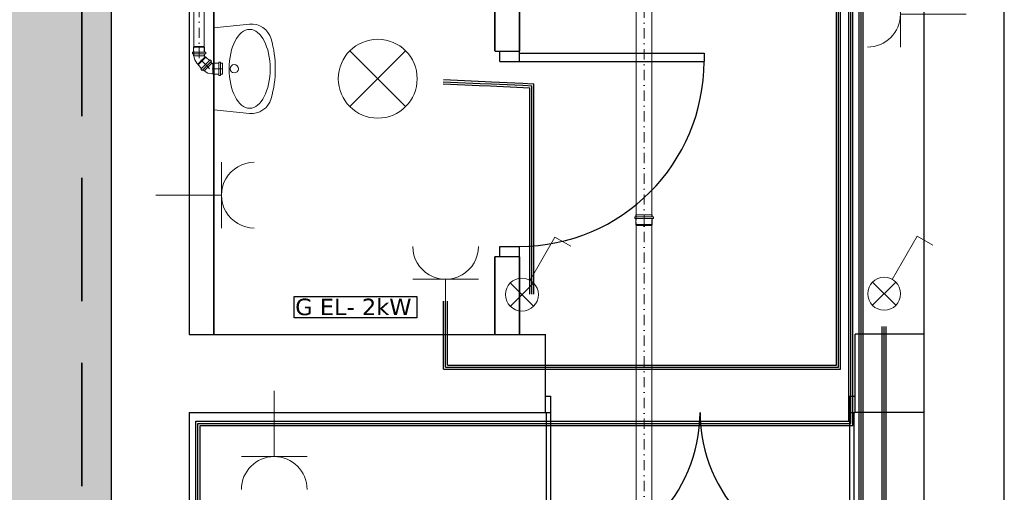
# Model space of a CAD drawing. Header units: centimetres. Extents: x -8592 to 21948, y -2033 to 10821.
# Tile 124 of 147: x 5949 to 6429, y -991 to -762. Entities that reach past the tile are written whole.
import ezdxf
from ezdxf.enums import TextEntityAlignment as Align

# ---------------------------------------------------------------- set-up
doc = ezdxf.new("R2010")
doc.units = ezdxf.units.CM
doc.header["$LTSCALE"] = 10
for name, pattern in [('DASHDOT', [1, 0.5, -0.25, 0, -0.25]), ('DASHED', [0.75, 0.5, -0.25]), ('HIDDEN', [0.375, 0.25, -0.125])]:
    doc.linetypes.add(name, pattern=pattern)
doc.layers.get('0').update_dxf_attribs({"color": 254})
for name, color, linetype, lineweight in [('2DE_OBJ_L+', 1, 'Continuous', 18), ('2DE_OBL_L+', 91, 'Continuous', 20), ('2DE_PLS_L(A3)', 10, 'Continuous', 25), ('2DE_PLS_N(N1)', 253, 'Continuous', 25), ('2DE_PLS_PG(PG)', 60, 'Continuous', 25), ('2DH_OBJ_z', 41, 'Continuous', 20), ('2DH_PRO_kan', 12, 'Continuous', 15), ('CP_AXISKA', 7, 'DASHDOT', 18), ('CP_DETAL', 33, 'Continuous', 18), ('CP_HIDDE', 203, 'HIDDEN', 18), ('nowe projktowane okna i drzwi', 161, 'Continuous', 25), ('obrys', 5, 'Continuous', 35), ('opis', 7, 'Continuous', 20), ('szraf', 253, 'Continuous', 15)]:
    doc.layers.add(name, color=color, linetype=linetype, lineweight=lineweight)
doc.layers.add('CP_WIPEOUT', color=254, linetype='Continuous')
doc.styles.add('CP_ATTR', font='ARIAL.TTF')
doc.styles.get("Standard").update_dxf_attribs({"font": 'verdana.ttf'})

# ---------------------------------------------------------------- blocks, each defined once
blk = doc.blocks.new('2DHS_734_PL')
for p, q in [((-0.2174, -0.1736), (-0.2, 0)), ((-0.2, 0), (0.2, 0)), ((0.2, 0), (0.2174, -0.1736))]:
    blk.add_line(p, q)
blk.add_circle((0, -0.1), 0.02)
for centre, radius, start, end in [((-0.1179, -0.1836), 0.1, 174.2894, 254.1394), ((0.1179, -0.1836), 0.1, 285.8606, 5.7106), ((0, 0.2312), 0.5312, 254.1394, 285.8606)]:
    blk.add_arc(centre, radius, start, end)
blk.add_ellipse((0, -0.175), major_axis=(0.1919, 0), ratio=0.520779)
at = {"linetype": 'ByBlock', "style": 'CP_ATTR', "flags": 9}
for tag, p in [('NAME', (-0.0919, -0.0183)), ('FLOW', (-0.0919, -0.0183)), ('CHARACTER', (-0.0919, -0.0184)), ('TEMPERATURE', (-0.0919, -0.0185)), ('NUMBER', (-0.0919, -0.0185)), ('PRODUCT-TYPE', (-0.0919, -0.0186)), ('ORDER-NO', (-0.0919, -0.0187)), ('OTHER', (-0.0918, -0.0183)), ('PN', (-0.0918, -0.0183)), ('PRODUCER', (-0.0917, -0.0183)), ('ARTICLE', (-0.0916, -0.0183)), ('VOLTAGE', (-0.0916, -0.0185)), ('GROUP', (-0.0915, -0.0185)), ('WEIGHT', (-0.0915, -0.0184)), ('POWER', (-0.0915, -0.0187)), ('DN', (-0.0914, -0.0186))]:
    blk.add_attdef(tag, text='', height=0.00005, dxfattribs=at).set_placement(p, align=Align.MIDDLE_LEFT)
blk = doc.blocks.new('Parch_d090_205n_v5nwtk')
blk.add_line((49, -90), (45, -90))
blk.add_wipeout([(-50, 16), (50, 16), (50, -4), (-50, -4)]).dxf.layer = 'CP_WIPEOUT'
for p, q in [((-50, 12), (-50, 0)), ((50, 12), (50, 0)), ((-50, 9.5), (-45, 9.5)), ((-50, 9.5), (-50, 0)), ((-45, 9.5), (-45, 0)), ((45, 9.5), (50, 9.5)), ((45, 9.5), (45, 0)), ((50, 9.5), (50, 0)), ((-50, 0), (-45, 0)), ((-50, 0), (-50, 0)), ((45, 0), (45, -90)), ((45, 0), (50, 0)), ((49, 0), (49, -90)), ((50, 0), (50, 0))]:
    blk.add_line(p, q)
blk.add_arc((45, 0), 90, 180, 270)
at = {"linetype": 'ByBlock', "style": 'CP_ATTR', "flags": 9}
for tag in ['OTHER', 'PRICE', 'WEIGHT', 'CHARACTER', 'ORDER-NO', 'PRODUCT-TYPE', 'ARTICLE', 'PRODUCER', 'NUMBER', 'GROUP', 'NAME']:
    blk.add_attdef(tag, text='', height=0.00005, dxfattribs=at).set_placement((-0.2, -0.02), align=Align.MIDDLE_LEFT)
blk = doc.blocks.new('2hpn_kan000_a0642_z9fxj44')
for p, q in [((7.61, 10.46), (14.11, 10.46)), ((7.61, 9.56), (7.61, 10.46)), ((13.54, 11.36), (8.18, 11.36)), ((8.18, 10.46), (8.18, 11.36)), ((13.54, 10.46), (13.54, 11.36)), ((14.11, 9.56), (14.11, 10.46)), ((5.19, 3.28), (6.92, 5.01)), ((6.51, 5.41), (7.15, 6.05)), ((6.51, 5.41), (11.11, 0.81)), ((7.15, 6.05), (11.75, 1.45)), ((7.55, 5.64), (8.19, 6.28)), ((7.61, 9.56), (14.11, 9.56)), ((8.18, 7.12), (8.18, 9.56)), ((8.36, 6.76), (8.18, 7.12)), ((11.98, 2.49), (8.19, 6.28)), ((8.36, 6.2), (8.32, 6.15)), ((8.36, 6.2), (8.36, 6.76)), ((13.36, 6.76), (13.54, 7.12)), ((13.36, 6.2), (13.36, 6.76)), ((13.54, 7.12), (13.54, 9.56)), ((4.66, 2.5), (4.6, 2.5)), ((4.66, 2.5), (5.06, 2.9)), ((5.19, 3.28), (5.06, 2.9)), ((8.98, -0.51), (10.71, 1.22)), ((11.11, 0.81), (11.75, 1.45)), ((11.34, 1.85), (11.98, 2.49)), ((11.9, 2.66), (11.85, 2.62)), ((4.66, -2.5), (4.6, -2.5)), ((8.2, -1.04), (8.6, -0.64)), ((8.98, -0.51), (8.6, -0.64))]:
    blk.add_line(p, q)
for centre, start, end in [((8.36, 6.2), 315, 0), ((4.66, 2.5), 270, 315)]:
    blk.add_arc(centre, 5, start, end)
at = {"layer": 'CP_AXISKA'}
for p, q in [((10.86, 11.36), (10.86, 5.16)), ((10.86, 5.16), (10.08, 4.38)), ((5.7, 0), (0, 0)), ((10.08, 4.38), (5.7, 0))]:
    blk.add_line(p, q, dxfattribs=at)
at = {"layer": 'CP_DETAL'}
for p, q in [((8.18, 7.12), (13.54, 7.12)), ((8.36, 6.76), (13.36, 6.76)), ((13.36, 6.76), (8.36, 6.76)), ((0.36, 2.5), (0.36, -2.5)), ((5.06, 2.9), (8.6, -0.64)), ((8.6, -0.64), (5.06, 2.9)), ((5.19, 3.28), (8.98, -0.51))]:
    blk.add_line(p, q, dxfattribs=at)
at = {"layer": 'CP_HIDDE'}
for p, q in [((0.36, 2.5), (0, 2.41)), ((0, -2.41), (0, 2.41)), ((0.36, 2.5), (4.6, 2.5)), ((0.36, -2.5), (0, -2.41)), ((4.6, -2.5), (0.36, -2.5))]:
    blk.add_line(p, q, dxfattribs=at)
at = {"linetype": 'ByBlock', "style": 'CP_ATTR', "flags": 9}
for tag in ['DN', 'WEIGHT', 'MATERIAL', 'DIMS', 'OTHER', 'CHARACTER', 'PRODUCER', 'ORDER-NO', 'PRODUCT-TYPE', 'ARTICLE', 'GROUP', 'NUMBER', 'NAME']:
    blk.add_attdef(tag, text='', height=0.00005, dxfattribs=at).set_placement((-0.09, 0), align=Align.MIDDLE_LEFT)
blk = doc.blocks.new('2hpn_kan000_0035_fcju56v')
for p, q in [((-95.4, 2.5), (0, 2.5)), ((0.36, 2.68), (0, 2.5)), ((0.36, 2.68), (2.8, 2.68)), ((2.8, 3.25), (2.8, -3.25)), ((2.8, 3.25), (3.7, 3.25)), ((3.7, 3.25), (3.7, -3.25)), ((3.7, 2.68), (4.6, 2.68)), ((4.6, -2.68), (4.6, 2.68)), ((-95.4, -2.5), (0, -2.5)), ((0.36, -2.68), (0, -2.5)), ((0.36, -2.68), (2.8, -2.68)), ((2.8, -3.25), (3.7, -3.25)), ((3.7, -2.68), (4.6, -2.68))]:
    blk.add_line(p, q)
at = {"layer": 'CP_AXISKA'}
blk.add_line((-100, 0), (4.6, 0), dxfattribs=at)
at = {"layer": 'CP_DETAL'}
for p, q in [((-99.64, 2.5), (-99.64, -2.5)), ((0, 2.5), (0, -2.5)), ((0, -2.5), (0, 2.5)), ((0.36, 2.68), (0.36, -2.68))]:
    blk.add_line(p, q, dxfattribs=at)
at = {"layer": 'CP_HIDDE'}
for p, q in [((-100, 2.41), (-99.64, 2.5)), ((-100, 2.41), (-100, -2.41)), ((-95.4, 2.5), (-99.64, 2.5)), ((-100, -2.41), (-99.64, -2.5)), ((-99.64, -2.5), (-95.4, -2.5))]:
    blk.add_line(p, q, dxfattribs=at)
at = {"linetype": 'ByBlock', "style": 'CP_ATTR', "flags": 9}
for tag in ['NAME', 'GROUP', 'NUMBER', 'PRODUCER', 'ARTICLE', 'PRODUCT-TYPE', 'ORDER-NO', 'CHARACTER', 'DN', 'PN', 'TEMPERATURE', 'FLOW', 'POWER', 'VOLTAGE', 'WEIGHT', 'OTHER']:
    blk.add_attdef(tag, text='', height=0.00005, rotation=270, dxfattribs=at).set_placement((-100.01, 0), align=Align.MIDDLE_LEFT)
blk = doc.blocks.new('2hpn_kan000_0040_f5h20oc')
for p, q in [((-194.9, 3.75), (0, 3.75)), ((0.38, 3.94), (0, 3.75)), ((0.38, 3.94), (3.3, 3.94)), ((3.3, 4.55), (3.3, -4.55)), ((3.3, 4.55), (4.2, 4.55)), ((4.2, 4.55), (4.2, -4.55)), ((4.2, 3.94), (5.1, 3.94)), ((5.1, -3.94), (5.1, 3.94)), ((-194.9, -3.75), (0, -3.75)), ((0.38, -3.94), (0, -3.75)), ((0.38, -3.94), (3.3, -3.94)), ((3.3, -4.55), (4.2, -4.55)), ((4.2, -3.94), (5.1, -3.94))]:
    blk.add_line(p, q)
at = {"layer": 'CP_AXISKA'}
blk.add_line((-200, 0), (5.1, 0), dxfattribs=at)
at = {"layer": 'CP_DETAL'}
for p, q in [((-199.62, 3.75), (-199.62, -3.75)), ((0, 3.75), (0, -3.75)), ((0, -3.75), (0, 3.75)), ((0.38, 3.94), (0.38, -3.94))]:
    blk.add_line(p, q, dxfattribs=at)
at = {"layer": 'CP_HIDDE'}
for p, q in [((-200, 3.65), (-199.62, 3.75)), ((-200, 3.65), (-200, -3.65)), ((-194.9, 3.75), (-199.62, 3.75)), ((-200, -3.65), (-199.62, -3.75)), ((-199.62, -3.75), (-194.9, -3.75))]:
    blk.add_line(p, q, dxfattribs=at)
at = {"linetype": 'ByBlock', "style": 'CP_ATTR', "flags": 9}
for tag in ['NAME', 'GROUP', 'NUMBER', 'PRODUCER', 'ARTICLE', 'PRODUCT-TYPE', 'ORDER-NO', 'CHARACTER', 'DN', 'PN', 'TEMPERATURE', 'FLOW', 'POWER', 'VOLTAGE', 'WEIGHT', 'OTHER']:
    blk.add_attdef(tag, text='', height=0.00005, rotation=270, dxfattribs=at).set_placement((-200.01, 0), align=Align.MIDDLE_LEFT)
blk = doc.blocks.new('Parch_d1510_213n_ju69ry')
for p, q in [((-72.9, -72.9), (-74.98, -72.9)), ((74.98, -72.9), (72.9, -72.9))]:
    blk.add_line(p, q)
blk.add_wipeout([(-75.5, 42.15), (75.5, 42.15), (75.5, -4), (-75.5, -4)]).dxf.layer = 'CP_WIPEOUT'
for p, q in [((-75.5, 38.15), (-75.5, 0)), ((75.5, 38.15), (75.5, 0)), ((-75.5, 8), (-72.9, 8)), ((-75.5, 8), (-75.5, 0)), ((-72.9, 8), (-72.9, 0)), ((72.9, 8), (75.5, 8)), ((72.9, 8), (72.9, 0)), ((75.5, 8), (75.5, 0)), ((-75.5, 0), (-72.9, 0)), ((-75.5, 0), (-75.5, 0)), ((-74.98, 0), (-74.98, -72.9)), ((-72.9, 0), (-72.9, -72.9)), ((72.9, 0), (72.9, -72.9)), ((72.9, 0), (75.5, 0)), ((74.98, 0), (74.98, -72.9)), ((75.5, 0), (75.5, 0))]:
    blk.add_line(p, q)
for centre, start, end in [((-72.9, 0), 270, 0), ((72.9, 0), 180, 270)]:
    blk.add_arc(centre, 72.9, start, end)
at = {"linetype": 'ByBlock', "style": 'CP_ATTR', "flags": 9}
for tag in ['OTHER', 'PRICE', 'WEIGHT', 'CHARACTER', 'ORDER-NO', 'PRODUCT-TYPE', 'ARTICLE', 'PRODUCER', 'NUMBER', 'GROUP', 'NAME']:
    blk.add_attdef(tag, text='', height=0.00005, dxfattribs=at).set_placement((-0.11, -0.02), align=Align.MIDDLE_LEFT)
blk = doc.blocks.new('CPEL_3398')
for p, q in [((-0.2828, 0.2828), (0.2828, -0.2828)), ((-0.2828, -0.2828), (0.2828, 0.2828))]:
    blk.add_line(p, q)
blk.add_circle((0, 0), 0.4)
at = {"linetype": 'ByBlock', "style": 'CP_ATTR', "flags": 9}
for tag, p in [('NAME', (-0.0919, -0.0183)), ('NUMBER', (-0.0919, -0.0185)), ('CHARACTER', (-0.0919, -0.0184)), ('PRODUCT-TYPE', (-0.0919, -0.0186)), ('ORDER-NO', (-0.0919, -0.0187)), ('OTHER', (-0.0918, -0.0183)), ('PRODUCER', (-0.0917, -0.0183)), ('ARTICLE', (-0.0916, -0.0183)), ('VOLTAGE', (-0.0916, -0.0185)), ('GROUP', (-0.0915, -0.0185)), ('WEIGHT', (-0.0915, -0.0184)), ('POWER', (-0.0915, -0.0187))]:
    blk.add_attdef(tag, text='', height=0.00005, dxfattribs=at).set_placement(p, align=Align.MIDDLE_LEFT)
blk = doc.blocks.new('CPEL_2587')
for p, q in [((0, 0), (0, -0.4)), ((-0.2, -0.4), (0.2, -0.4))]:
    blk.add_line(p, q)
blk.add_arc((0, -0.6), 0.2, 360, 180)
at = {"linetype": 'ByBlock', "style": 'CP_ATTR', "flags": 9}
for tag, p in [('NAME', (-0.0919, -0.0183)), ('NUMBER', (-0.0919, -0.0185)), ('CHARACTER', (-0.0919, -0.0184)), ('PRODUCT-TYPE', (-0.0919, -0.0186)), ('ORDER-NO', (-0.0919, -0.0187)), ('OTHER', (-0.0918, -0.0183)), ('PRODUCER', (-0.0917, -0.0183)), ('ARTICLE', (-0.0916, -0.0183)), ('VOLTAGE', (-0.0916, -0.0185)), ('GROUP', (-0.0915, -0.0185)), ('WEIGHT', (-0.0915, -0.0184)), ('POWER', (-0.0915, -0.0187))]:
    blk.add_attdef(tag, text='', height=0.00005, dxfattribs=at).set_placement(p, align=Align.MIDDLE_LEFT)
blk = doc.blocks.new('CPEL_25951')
for p, q in [((0.4, 0.7), (0.099, 0.174)), ((0.4, 0.7), (0.594, 0.589)), ((-0.141, 0.141), (0.141, -0.141)), ((-0.141, -0.141), (0.141, 0.141))]:
    blk.add_line(p, q)
blk.add_circle((0, 0), 0.2)
at = {"linetype": 'ByBlock', "style": 'CP_ATTR', "flags": 9}
for tag, p in [('NAME', (-0.092, -0.018)), ('GROUP', (-0.092, -0.018)), ('NUMBER', (-0.092, -0.018)), ('PRODUCER', (-0.092, -0.018)), ('ARTICLE', (-0.092, -0.018)), ('CHARACTER', (-0.092, -0.018)), ('VOLTAGE', (-0.092, -0.019)), ('WEIGHT', (-0.092, -0.018)), ('OTHER', (-0.092, -0.018)), ('PRODUCT-TYPE', (-0.092, -0.019)), ('ORDER-NO', (-0.092, -0.019)), ('POWER', (-0.092, -0.019))]:
    blk.add_attdef(tag, text='', height=0.00005, dxfattribs=at).set_placement(p, align=Align.MIDDLE_LEFT)

msp = doc.modelspace()

# ---------------------------------------------------------------- hatches: boundary and pattern name
at = {"layer": 'szraf', "transparency": 33554574}
h = msp.add_hatch(dxfattribs=at)
h.set_pattern_fill('ANGLE', color=253, scale=3)
h.set_pattern_definition([(0, (0, 0), (0, 20.955), [15.24, -5.715]), (90, (0, 0), (-20.955, 1e-15), [15.24, -5.715])])
h.paths.add_polyline_path([(5993.65, -1783.61), (5993.65, -512.69), (4694.24, -512.69), (4694.24, -1783.61)])

# ---------------------------------------------------------------- linework, layer by layer
at = {"color": 6, "linetype": 'DASHED', "lineweight": 35, "ltscale": 12}
msp.add_lwpolyline([(6074.36, -132.44), (6044.36, -132.44), (6044.36, -568.44), (5979.46, -568.44), (5979.46, -1927.89), (6009.46, -1927.89)], dxfattribs=at)
at = {"layer": '2DE_PLS_L(A3)'}
for p, q in [((6360.1, -1226.73), (6360.1, -574.95)), ((6157.63, -929.59), (6157.63, -898.51)), ((6371.31, -1108.29), (6371.31, -910.85)), ((6036.97, -958.92), (6069.69, -958.92)), ((6036.97, -1770.64), (6036.97, -958.92))]:
    msp.add_line(p, q, dxfattribs=at)
at = {"layer": '2DE_PLS_N(N1)'}
for p, q in [((6359.1, -1227.73), (6359.1, -573.95)), ((6156.63, -930.59), (6156.63, -898.51)), ((6370.31, -1107.29), (6370.31, -910.85)), ((6035.97, -957.92), (6069.69, -957.92)), ((6035.97, -1771.61), (6035.97, -957.92))]:
    msp.add_line(p, q, dxfattribs=at)
at = {"layer": '2DE_PLS_PG(PG)'}
for p, q in [((6155.63, -931.59), (6155.63, -898.51)), ((6369.31, -1106.29), (6369.31, -910.85)), ((6034.97, -956.92), (6069.69, -956.92)), ((6034.97, -1772.58), (6034.97, -956.92))]:
    msp.add_line(p, q, dxfattribs=at)
at = {"layer": 'obrys', "color": 4}
for p, q in [((6180.55, -512.69), (6180.55, -914.69)), ((6192.55, -512.69), (6192.55, -914.69))]:
    msp.add_line(p, q, dxfattribs=at)
at = {"layer": 'obrys', "color": 0, "lineweight": 30}
for points in [[(4655.04, -472.66), (4655.04, -1823.64), (6428.84, -1823.64), (6428.84, -472.66), (4655.04, -472.66)], [(4694.24, -512.69), (6389.65, -512.69), (6389.65, -1783.61), (4694.24, -1783.61), (4694.24, -512.69)], [(5993.65, -512.69), (5993.65, -1783.61)], [(5993.65, -512.69), (5993.65, -952.69)], [(6031.65, -512.69), (6031.65, -914.69)], [(6031.65, -512.69), (6031.65, -914.69), (6251.65, -914.69), (6251.65, -917.69)], [(6251.65, -916.19), (6251.65, -952.69), (6236.85, -952.69)], [(6389.65, -914.54), (6334.65, -914.54), (6334.65, -952.54), (6389.65, -952.54)], [(6031.65, -952.69), (6031.65, -1783.61)], [(6031.65, -952.69), (6236.85, -952.69)]]:
    msp.add_lwpolyline(points, dxfattribs=at)
at = {"layer": 'obrys', "color": 4}
msp.add_lwpolyline([(6043.65, -669.77), (6043.65, -914.69)], dxfattribs=at)
at = {"layer": 'obrys', "color": 1, "lineweight": 20}
for points in [[(6205.08, -914.69), (6251.65, -914.69), (6251.65, -952.69), (6205.08, -952.69)], [(6334.65, -914.54), (6356.15, -914.54), (6356.15, -952.54), (6334.65, -952.54)]]:
    msp.add_lwpolyline(points, close=True, dxfattribs=at)
at = {"layer": 'opis', "color": 1, "linetype": 'Continuous', "lineweight": 30}
msp.add_lwpolyline([(6082.78, -896.14), (6142.6, -896.14), (6142.6, -906.52), (6082.78, -906.52)], close=True, dxfattribs=at)

# ---------------------------------------------------------------- block references
at = {"layer": '2DE_OBJ_L+', "xscale": 80, "yscale": 80, "zscale": 80}
for p, rotation in [((6410.22, -758.85), 270), ((6015.43, -846.88), 89.99999999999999), ((6156.63, -919.84), 180)]:
    msp.add_blockref('CPEL_2587', p, dxfattribs=dict(at, rotation=rotation))
at = {"layer": '2DE_OBJ_L+'}
for name, p, xscale, yscale, zscale in [('CPEL_25951', (6370.31, -894.85), 40, 40, 40), ('CPEL_2587', (6073.13, -942.09), 80, 80, 80)]:
    msp.add_blockref(name, p, dxfattribs=dict(at, xscale=xscale, yscale=yscale, zscale=zscale))
at = {"layer": '2DE_OBL_L+', "xscale": 48, "yscale": 48, "zscale": 48}
msp.add_blockref('CPEL_3398', (6123.56, -790.21), dxfattribs=at)
at = {"layer": '2DH_OBJ_z', "xscale": 100, "yscale": 100, "zscale": 100, "rotation": 90}
msp.add_blockref('2DHS_734_PL', (6043.65, -785.38), dxfattribs=at)
at = {"layer": '2DH_PRO_kan', "rotation": 270}
for name in ['2hpn_kan000_0035_fcju56v', '2hpn_kan000_a0642_z9fxj44']:
    msp.add_blockref(name, (6036.51, -774.48), dxfattribs=at)

# ---------------------------------------------------------------- texts
at = {"layer": 'opis', "linetype": 'Continuous', "insert": (6083.34, -883.92), "char_height": 8, "width": 64.8453, "attachment_point": 1}
msp.add_mtext('{\\fVerdana|b0|i0|c238|p34;\\PG EL- 2kW}', dxfattribs=at)

# ---------------------------------------------------------------- next in the draw order: block references
at = {"layer": 'nowe projktowane okna i drzwi', "rotation": 90}
msp.add_blockref('Parch_d090_205n_v5nwtk', (6192.55, -826.79), dxfattribs=at)
at = {"layer": 'nowe projktowane okna i drzwi'}
msp.add_blockref('Parch_d1510_213n_ju69ry', (6280.58, -952.69), dxfattribs=at)

# ---------------------------------------------------------------- next in the draw order: linework, layer by layer
at = {"layer": '2DE_PLS_L(A3)'}
for p, q in [((6347.01, -929.59), (6347.01, -566.94)), ((6355.05, -958.92), (6355.05, -571.83)), ((6155.48, -792.67), (6197.59, -794.59)), ((6197.59, -895.09), (6197.59, -794.59)), ((6157.63, -929.59), (6347.01, -929.59)), ((6069.69, -958.92), (6355.05, -958.92))]:
    msp.add_line(p, q, dxfattribs=at)
at = {"layer": '2DE_PLS_N(N1)'}
for p, q in [((6348.01, -930.59), (6348.01, -567.94)), ((6354.05, -957.92), (6354.05, -570.83)), ((6155.52, -791.67), (6198.59, -793.63)), ((6198.59, -895.09), (6198.59, -793.63)), ((6156.63, -930.59), (6348.01, -930.59)), ((6069.69, -957.92), (6354.05, -957.92))]:
    msp.add_line(p, q, dxfattribs=at)
at = {"layer": '2DE_PLS_PG(PG)'}
for p, q in [((6349.01, -931.59), (6349.01, -568.94)), ((6353.05, -956.92), (6353.05, -569.83)), ((6358.1, -1228.73), (6358.1, -572.95)), ((6155.57, -790.67), (6199.59, -792.68)), ((6199.59, -895.09), (6199.59, -792.68)), ((6155.63, -931.59), (6349.01, -931.59)), ((6069.69, -956.92), (6353.05, -956.92))]:
    msp.add_line(p, q, dxfattribs=at)

# ---------------------------------------------------------------- next in the draw order: block references
at = {"layer": '2DE_OBJ_L+', "xscale": 40, "yscale": 40, "zscale": 40}
msp.add_blockref('CPEL_25951', (6193.82, -895.28), dxfattribs=at)
at = {"layer": '2DH_PRO_kan', "rotation": 90}
for p in [(6253.3, -661.59), (6253.3, -861.59)]:
    msp.add_blockref('2hpn_kan000_0040_f5h20oc', p, dxfattribs=at)

doc.saveas('drawing.dxf')
